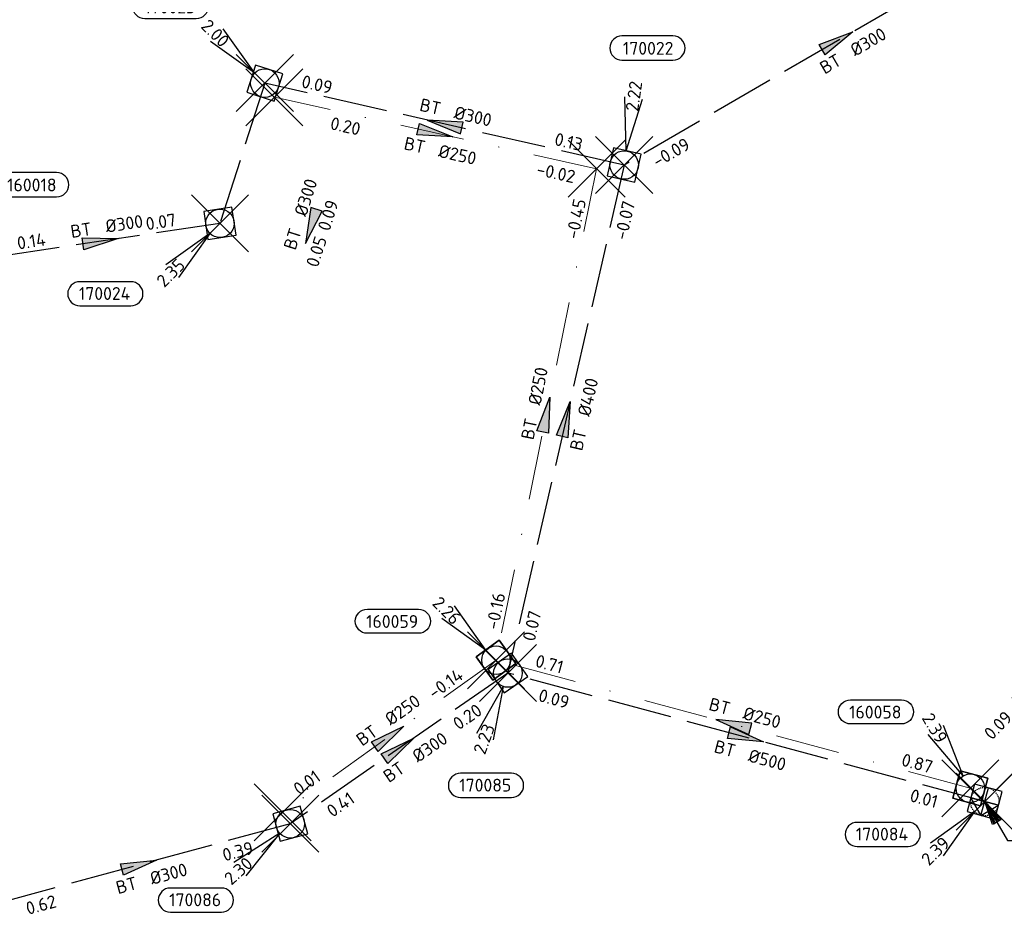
# Model space of a CAD drawing. Header units: metres. Extents: x 153343 to 157271, y 461673 to 467005.
# Tile 138 of 191: x 153828 to 153931, y 466460 to 466554. Entities that reach past the tile are written whole.
import ezdxf
from ezdxf.enums import TextEntityAlignment as Align

# ---------------------------------------------------------------- set-up
doc = ezdxf.new("R2010")
doc.units = ezdxf.units.M
doc.header["$LTSCALE"] = 0.75
doc.header["$PDMODE"] = 3
doc.header["$PDSIZE"] = 3
for name, pattern in [('HIDDENX2', [0.75, 0.5, -0.25]), ('RI-HWA_BETON', [11.4, 9, -2.4]), ('RI-VWA_BETON', [19, 9, -5, 0, -5])]:
    doc.linetypes.add(name, pattern=pattern)
doc.layers.get('0').update_dxf_attribs({"lineweight": 25})
doc.layers.get('defpoints').update_dxf_attribs({"lineweight": 25})
for name, color, linetype in [('B-OI-RI-AANPIJLING', 1, 'Continuous'), ('B-OI-RI-HWA_OVERSTORTLEIDING_BETON_500-G', 151, 'Continuous'), ('B-OI-RI-HWA_PUTNUMMER-S @ 0.75', 151, 'Continuous'), ('B-OI-RI-HWA_RIOOLPUT_OVERSTORTPUT-S @ 0.75', 151, 'Continuous'), ('B-OI-RI-HWA_TRANSPORTLEIDING_BETON_300-G', 151, 'RI-HWA_BETON'), ('B-OI-RI-HWA_TRANSPORTLEIDING_BETON_400-G', 151, 'RI-HWA_BETON'), ('B-OI-RI-HWA_TRANSPORTLEIDING_BETON_500-G', 151, 'RI-HWA_BETON'), ('B-OI-RI-VWA_PUTNUMMER-S @ 0.75', 33, 'Continuous')]:
    doc.layers.add(name, color=color, linetype=linetype)
for name, color, linetype, lineweight in [('B-OI-RI-HWA_RIOOLPUT_INSPECTIEPUT-S', 151, 'Continuous', 25), ('B-OI-RI-HWA_STROOMRICHTING-S @ 0.75', 151, 'Continuous', 25), ('B-OI-RI-VWA_RIOOLPUT_INSPECTIEPUT_BETON-S', 33, 'Continuous', 25), ('B-OI-RI-VWA_STROOMRICHTING-S @ 0.75', 33, 'Continuous', 25), ('B-OI-RI-VWA_TRANSPORTLEIDING_BETON_250-G', 33, 'RI-VWA_BETON', 18)]:
    doc.layers.add(name, color=color, linetype=linetype, lineweight=lineweight)
doc.layers.add('inspectieput', color=7, linetype='Continuous', plot=False)
doc.layers.add('overstortput extern', color=7, linetype='Continuous', plot=False)
doc.styles.add('NLCS-ISO', font='isocpeur.ttf')

# ---------------------------------------------------------------- blocks, each defined once
blk = doc.blocks.new('*U193')
at = {"ltscale": 0.1}
blk.add_hatch(color=256, dxfattribs=at).paths.add_polyline_path([(2.5, 0), (-2.5, -0.83), (-2.5, 0.83)])
at = {"ltscale": 0.1, "flags": 128}
blk.add_lwpolyline([(2.5, 0), (-2.5, -0.83), (-2.5, 0.83)], close=True, dxfattribs=at)
at = {"ltscale": 0.1, "style": 'NLCS-ISO'}
for tag, p in [('BOBL', (-12.6, -3.24)), ('MAT', (-1, -3.74))]:
    blk.add_attdef(tag, text='', height=1.8, dxfattribs=at).set_placement(p, align=Align.BOTTOM_RIGHT)
for tag, p in [('DIA', (1, -3.74)), ('BOBR', (11.66, -3.24))]:
    blk.add_attdef(tag, text='', height=1.8, dxfattribs=at).set_placement(p, align=Align.BOTTOM_LEFT)
at = {"layer": 'defpoints', "ltscale": 0.1, "style": 'NLCS-ISO', "flags": 1}
blk.add_attdef('JVA', text='', height=1.8, dxfattribs=at).set_placement((0, -1), align=Align.TOP_CENTER)
blk = doc.blocks.new('*U194')
at = {"ltscale": 0.1}
blk.add_hatch(color=256, dxfattribs=at).paths.add_polyline_path([(2.5, 0), (-2.5, -0.83), (-2.5, 0.83)])
at = {"ltscale": 0.1, "flags": 128}
blk.add_lwpolyline([(2.5, 0), (-2.5, -0.83), (-2.5, 0.83)], close=True, dxfattribs=at)
at = {"ltscale": 0.1, "style": 'NLCS-ISO'}
for tag, p in [('BOBL', (-9.22, -3.24)), ('MAT', (-1, -3.74))]:
    blk.add_attdef(tag, text='', height=1.8, dxfattribs=at).set_placement(p, align=Align.BOTTOM_RIGHT)
for tag, p in [('DIA', (1, -3.74)), ('BOBR', (8.28, -3.24))]:
    blk.add_attdef(tag, text='', height=1.8, dxfattribs=at).set_placement(p, align=Align.BOTTOM_LEFT)
at = {"layer": 'defpoints', "ltscale": 0.1, "style": 'NLCS-ISO', "flags": 1}
blk.add_attdef('JVA', text='', height=1.8, dxfattribs=at).set_placement((0, -1), align=Align.TOP_CENTER)
blk = doc.blocks.new('*U200')
at = {"ltscale": 0.1}
blk.add_hatch(color=256, dxfattribs=at).paths.add_polyline_path([(2.5, 0), (-2.5, -0.83), (-2.5, 0.83)])
at = {"ltscale": 0.1, "flags": 128}
blk.add_lwpolyline([(2.5, 0), (-2.5, -0.83), (-2.5, 0.83)], close=True, dxfattribs=at)
at = {"ltscale": 0.1, "style": 'NLCS-ISO'}
for tag, p in [('BOBL', (-25.28, -3.24)), ('MAT', (-1, -3.74))]:
    blk.add_attdef(tag, text='', height=1.8, dxfattribs=at).set_placement(p, align=Align.BOTTOM_RIGHT)
for tag, p in [('DIA', (1, -3.74)), ('BOBR', (24.34, -3.23))]:
    blk.add_attdef(tag, text='', height=1.8, dxfattribs=at).set_placement(p, align=Align.BOTTOM_LEFT)
at = {"layer": 'defpoints', "ltscale": 0.1, "style": 'NLCS-ISO', "flags": 1}
blk.add_attdef('JVA', text='', height=1.8, dxfattribs=at).set_placement((0, -1), align=Align.TOP_CENTER)
blk = doc.blocks.new('*U66')
at = {"ltscale": 0.1}
blk.add_hatch(color=256, dxfattribs=at).paths.add_polyline_path([(2.5, 0), (-2.5, -0.83), (-2.5, 0.83)])
at = {"ltscale": 0.1, "flags": 128}
blk.add_lwpolyline([(2.5, 0), (-2.5, -0.83), (-2.5, 0.83)], close=True, dxfattribs=at)
at = {"ltscale": 0.1, "style": 'NLCS-ISO'}
for tag, p in [('MAT', (-1, 0.5)), ('BOBL', (-5.66, 0))]:
    blk.add_attdef(tag, text='', height=1.8, dxfattribs=at).set_placement(p, align=Align.BOTTOM_RIGHT)
for tag, p in [('DIA', (1, 0.5)), ('BOBR', (7.22, 0))]:
    blk.add_attdef(tag, text='', height=1.8, dxfattribs=at).set_placement(p, align=Align.BOTTOM_LEFT)
at = {"layer": 'defpoints', "ltscale": 0.1, "style": 'NLCS-ISO', "flags": 1}
blk.add_attdef('JVA', text='', height=1.8, dxfattribs=at).set_placement((0, -1), align=Align.TOP_CENTER)
blk = doc.blocks.new('*U2320')
at = {"ltscale": 0.1}
blk.add_hatch(color=256, dxfattribs=at).paths.add_polyline_path([(2.5, 0), (-2.5, -0.83), (-2.5, 0.83)])
at = {"ltscale": 0.1, "flags": 128}
blk.add_lwpolyline([(2.5, 0), (-2.5, -0.83), (-2.5, 0.83)], close=True, dxfattribs=at)
at = {"ltscale": 0.1, "style": 'NLCS-ISO'}
for tag, p in [('MAT', (-1, 0.5)), ('BOBL', (-7.59, 0))]:
    blk.add_attdef(tag, text='', height=1.8, dxfattribs=at).set_placement(p, align=Align.BOTTOM_RIGHT)
for tag, p in [('DIA', (1, 0.5)), ('BOBR', (6.64, 0))]:
    blk.add_attdef(tag, text='', height=1.8, dxfattribs=at).set_placement(p, align=Align.BOTTOM_LEFT)
at = {"layer": 'defpoints', "ltscale": 0.1, "style": 'NLCS-ISO', "flags": 1}
blk.add_attdef('JVA', text='', height=1.8, dxfattribs=at).set_placement((0, -1), align=Align.TOP_CENTER)
blk = doc.blocks.new('*U2321')
at = {"ltscale": 0.1}
blk.add_hatch(color=256, dxfattribs=at).paths.add_polyline_path([(-2.5, 0), (2.5, -0.83), (2.5, 0.83)])
at = {"ltscale": 0.1, "flags": 128}
blk.add_lwpolyline([(-2.5, 0), (2.5, -0.83), (2.5, 0.83)], close=True, dxfattribs=at)
at = {"ltscale": 0.1, "style": 'NLCS-ISO'}
for tag, p in [('MAT', (-1, 0.5)), ('BOBL', (-0.99, -3.24))]:
    blk.add_attdef(tag, text='', height=1.8, dxfattribs=at).set_placement(p, align=Align.BOTTOM_RIGHT)
for tag, p in [('DIA', (1, 0.5)), ('BOBR', (0.04, -3.24))]:
    blk.add_attdef(tag, text='', height=1.8, dxfattribs=at).set_placement(p, align=Align.BOTTOM_LEFT)
at = {"layer": 'defpoints', "ltscale": 0.1, "style": 'NLCS-ISO', "flags": 1}
blk.add_attdef('JVA', text='', height=1.8, dxfattribs=at).set_placement((0, -1), align=Align.TOP_CENTER)
blk = doc.blocks.new('*U2316')
at = {"ltscale": 0.1}
blk.add_hatch(color=256, dxfattribs=at).paths.add_polyline_path([(2.5, 0), (-2.5, -0.83), (-2.5, 0.83)])
at = {"ltscale": 0.1, "flags": 128}
blk.add_lwpolyline([(2.5, 0), (-2.5, -0.83), (-2.5, 0.83)], close=True, dxfattribs=at)
at = {"ltscale": 0.1, "style": 'NLCS-ISO'}
for tag, p in [('BOBL', (-27.2, -3.24)), ('MAT', (-1, -3.74))]:
    blk.add_attdef(tag, text='', height=1.8, dxfattribs=at).set_placement(p, align=Align.BOTTOM_RIGHT)
for tag, p in [('DIA', (1, -3.74)), ('BOBR', (26.25, -3.23))]:
    blk.add_attdef(tag, text='', height=1.8, dxfattribs=at).set_placement(p, align=Align.BOTTOM_LEFT)
at = {"layer": 'defpoints', "ltscale": 0.1, "style": 'NLCS-ISO', "flags": 1}
blk.add_attdef('JVA', text='', height=1.8, dxfattribs=at).set_placement((0, -1), align=Align.TOP_CENTER)
blk = doc.blocks.new('*U2322')
at = {"ltscale": 0.1}
blk.add_hatch(color=256, dxfattribs=at).paths.add_polyline_path([(-2.5, 0), (2.5, -0.83), (2.5, 0.83)])
at = {"ltscale": 0.1, "flags": 128}
blk.add_lwpolyline([(-2.5, 0), (2.5, -0.83), (2.5, 0.83)], close=True, dxfattribs=at)
at = {"ltscale": 0.1, "style": 'NLCS-ISO'}
for tag, p in [('MAT', (-1, 0.5)), ('BOBL', (-16.5, 0))]:
    blk.add_attdef(tag, text='', height=1.8, dxfattribs=at).set_placement(p, align=Align.BOTTOM_RIGHT)
for tag, p in [('DIA', (1, 0.5)), ('BOBR', (15.56, 0))]:
    blk.add_attdef(tag, text='', height=1.8, dxfattribs=at).set_placement(p, align=Align.BOTTOM_LEFT)
at = {"layer": 'defpoints', "ltscale": 0.1, "style": 'NLCS-ISO', "flags": 1}
blk.add_attdef('JVA', text='', height=1.8, dxfattribs=at).set_placement((0, -1), align=Align.TOP_CENTER)
blk = doc.blocks.new('*U2324')
at = {"ltscale": 0.1}
blk.add_hatch(color=256, dxfattribs=at).paths.add_polyline_path([(2.5, 0), (-2.5, -0.83), (-2.5, 0.83)])
at = {"ltscale": 0.1, "flags": 128}
blk.add_lwpolyline([(2.5, 0), (-2.5, -0.83), (-2.5, 0.83)], close=True, dxfattribs=at)
at = {"ltscale": 0.1, "style": 'NLCS-ISO'}
for tag, p in [('BOBL', (-25.27, -3.24)), ('MAT', (-1, -3.74))]:
    blk.add_attdef(tag, text='', height=1.8, dxfattribs=at).set_placement(p, align=Align.BOTTOM_RIGHT)
for tag, p in [('DIA', (1, -3.74)), ('BOBR', (24.32, -3.23))]:
    blk.add_attdef(tag, text='', height=1.8, dxfattribs=at).set_placement(p, align=Align.BOTTOM_LEFT)
at = {"layer": 'defpoints', "ltscale": 0.1, "style": 'NLCS-ISO', "flags": 1}
blk.add_attdef('JVA', text='', height=1.8, dxfattribs=at).set_placement((0, -1), align=Align.TOP_CENTER)
blk = doc.blocks.new('*U2367')
at = {"ltscale": 0.1}
blk.add_hatch(color=256, dxfattribs=at).paths.add_polyline_path([(2.5, 0), (-2.5, -0.83), (-2.5, 0.83)])
at = {"ltscale": 0.1, "flags": 128}
blk.add_lwpolyline([(2.5, 0), (-2.5, -0.83), (-2.5, 0.83)], close=True, dxfattribs=at)
at = {"ltscale": 0.1, "style": 'NLCS-ISO'}
for tag, p in [('MAT', (-1, 0.5)), ('BOBL', (-11.23, 0))]:
    blk.add_attdef(tag, text='', height=1.8, dxfattribs=at).set_placement(p, align=Align.BOTTOM_RIGHT)
for tag, p in [('DIA', (1, 0.5)), ('BOBR', (8.09, 0))]:
    blk.add_attdef(tag, text='', height=1.8, dxfattribs=at).set_placement(p, align=Align.BOTTOM_LEFT)
at = {"layer": 'defpoints', "ltscale": 0.1, "style": 'NLCS-ISO', "flags": 1}
blk.add_attdef('JVA', text='', height=1.8, dxfattribs=at).set_placement((0, -1), align=Align.TOP_CENTER)
blk = doc.blocks.new('*U2368')
at = {"ltscale": 0.1}
blk.add_hatch(color=256, dxfattribs=at).paths.add_polyline_path([(-2.5, 0), (2.5, -0.83), (2.5, 0.83)])
at = {"ltscale": 0.1, "flags": 128}
blk.add_lwpolyline([(-2.5, 0), (2.5, -0.83), (2.5, 0.83)], close=True, dxfattribs=at)
at = {"ltscale": 0.1, "style": 'NLCS-ISO'}
for tag, p in [('MAT', (-1, 0.5)), ('BOBL', (-25.1, 0))]:
    blk.add_attdef(tag, text='', height=1.8, dxfattribs=at).set_placement(p, align=Align.BOTTOM_RIGHT)
for tag, p in [('DIA', (1, 0.5)), ('BOBR', (24.16, -0.01))]:
    blk.add_attdef(tag, text='', height=1.8, dxfattribs=at).set_placement(p, align=Align.BOTTOM_LEFT)
at = {"layer": 'defpoints', "ltscale": 0.1, "style": 'NLCS-ISO', "flags": 1}
blk.add_attdef('JVA', text='', height=1.8, dxfattribs=at).set_placement((0, -1), align=Align.TOP_CENTER)
blk = doc.blocks.new('*U2408')
at = {"ltscale": 0.1}
blk.add_hatch(color=256, dxfattribs=at).paths.add_polyline_path([(2.5, 0), (-2.5, -0.83), (-2.5, 0.83)])
at = {"ltscale": 0.1, "flags": 128}
blk.add_lwpolyline([(2.5, 0), (-2.5, -0.83), (-2.5, 0.83)], close=True, dxfattribs=at)
at = {"ltscale": 0.1, "style": 'NLCS-ISO'}
for tag, p in [('MAT', (-1, 0.5)), ('BOBL', (-25.83, 0))]:
    blk.add_attdef(tag, text='', height=1.8, dxfattribs=at).set_placement(p, align=Align.BOTTOM_RIGHT)
for tag, p in [('DIA', (1, 0.5)), ('BOBR', (24.88, -0.01))]:
    blk.add_attdef(tag, text='', height=1.8, dxfattribs=at).set_placement(p, align=Align.BOTTOM_LEFT)
at = {"layer": 'defpoints', "ltscale": 0.1, "style": 'NLCS-ISO', "flags": 1}
blk.add_attdef('JVA', text='', height=1.8, dxfattribs=at).set_placement((0, -1), align=Align.TOP_CENTER)
blk = doc.blocks.new('*U2396')
at = {"ltscale": 0.1}
blk.add_hatch(color=256, dxfattribs=at).paths.add_polyline_path([(2.5, 0), (-2.5, -0.83), (-2.5, 0.83)])
at = {"ltscale": 0.1, "flags": 128}
blk.add_lwpolyline([(2.5, 0), (-2.5, -0.83), (-2.5, 0.83)], close=True, dxfattribs=at)
at = {"ltscale": 0.1, "style": 'NLCS-ISO'}
for tag, p in [('BOBL', (-10.42, -3.24)), ('MAT', (-1, -3.74))]:
    blk.add_attdef(tag, text='', height=1.8, dxfattribs=at).set_placement(p, align=Align.BOTTOM_RIGHT)
for tag, p in [('DIA', (1, -3.74)), ('BOBR', (14.98, -3.24))]:
    blk.add_attdef(tag, text='', height=1.8, dxfattribs=at).set_placement(p, align=Align.BOTTOM_LEFT)
at = {"layer": 'defpoints', "ltscale": 0.1, "style": 'NLCS-ISO', "flags": 1}
blk.add_attdef('JVA', text='', height=1.8, dxfattribs=at).set_placement((0, -1), align=Align.TOP_CENTER)
blk = doc.blocks.new('B-SRI-PUT_HWA-SO')
at = {"lineweight": -3, "flags": 128}
blk.add_lwpolyline([(-2, -2), (2, -2), (2, 2), (-2, 2)], close=True, dxfattribs=at)
at = {"lineweight": -3}
blk.add_circle((0, 0), 2, dxfattribs=at)
blk = doc.blocks.new('*U465')
for q in [(-7.89, -5.44), (-6.21, -7.3)]:
    blk.add_line((-1.48, -1.34), q)
blk.add_lwpolyline([(-16.81, -12.39), (-9.65, -12.39, 1), (-9.65, -9.01), (-16.81, -9.01, 1)], format="xyb", close=True)
at = {"ltscale": 0.1, "style": 'NLCS-ISO'}
blk.add_attdef('PUTHGT', text='', height=1.8, rotation=42.1102, dxfattribs=at).set_placement((-8.86, -8.05), align=Align.MIDDLE_LEFT)
blk.add_attdef('PUTNR', text='', height=1.8, dxfattribs=at).set_placement((-13.33, -8.87), align=Align.MIDDLE_CENTER)
blk = doc.blocks.new('B-SRI-PUT_OVERSTORT-SO')
at = {"ltscale": 0.1}
for p, q in [((0, 2), (-2, 0)), ((0, 2), (0, -2)), ((0, 2), (2, 0)), ((2, 0), (-2, 0))]:
    blk.add_line(p, q, dxfattribs=at)
at = {"lineweight": -3, "flags": 128}
blk.add_lwpolyline([(-2, -2), (2, -2), (2, 2), (-2, 2)], close=True, dxfattribs=at)
at = {"ltscale": 0.1, "flags": 128}
blk.add_lwpolyline([(0, 2), (-2, 0), (2, 0)], close=True, dxfattribs=at)
at = {"linetype": 'HIDDENX2', "lineweight": -3, "ltscale": 0.25}
blk.add_circle((0, 0), 2, dxfattribs=at)
blk = doc.blocks.new('*U466')
for q in [(-7.6, -5.83), (-5.83, -7.6)]:
    blk.add_line((-1.41, -1.41), q)
blk.add_lwpolyline([(-17.88, -6.29), (-10.72, -6.29, 1), (-10.72, -2.91), (-17.88, -2.91, 1)], format="xyb", close=True)
at = {"ltscale": 0.1, "style": 'NLCS-ISO'}
blk.add_attdef('PUTHGT', text='', height=1.8, rotation=45, dxfattribs=at).set_placement((-8.44, -8.48), align=Align.MIDDLE_LEFT)
blk.add_attdef('PUTNR', text='', height=1.8, dxfattribs=at).set_placement((-14.4, -2.77), align=Align.MIDDLE_CENTER)
blk = doc.blocks.new('*U494')
for q in [(-7.6, -5.83), (-5.83, -7.6)]:
    blk.add_line((-1.41, -1.41), q)
blk.add_lwpolyline([(-19.65, -11.57), (-12.49, -11.57, 1), (-12.49, -8.18), (-19.65, -8.18, 1)], format="xyb", close=True)
at = {"ltscale": 0.1, "style": 'NLCS-ISO'}
blk.add_attdef('PUTHGT', text='', height=1.8, rotation=45, dxfattribs=at).set_placement((-8.44, -8.48), align=Align.MIDDLE_LEFT)
blk.add_attdef('PUTNR', text='', height=1.8, dxfattribs=at).set_placement((-16.17, -8.04), align=Align.MIDDLE_CENTER)
blk = doc.blocks.new('*U507')
for q in [(-4.42, -8.5), (-2.07, -9.36)]:
    blk.add_line((-0.68, -1.88), q)
blk.add_lwpolyline([(-6.65, -17.45), (0.51, -17.45, 1), (0.51, -14.06), (-6.65, -14.06, 1)], format="xyb", close=True)
at = {"ltscale": 0.1, "style": 'NLCS-ISO'}
blk.add_attdef('PUTHGT', text='', height=1.8, rotation=70.0128, dxfattribs=at).set_placement((-4.06, -11.26), align=Align.MIDDLE_LEFT)
blk.add_attdef('PUTNR', text='', height=1.8, dxfattribs=at).set_placement((-3.17, -13.92), align=Align.MIDDLE_CENTER)
blk = doc.blocks.new('*U255')
for q in [(-5.83, 7.6), (-7.6, 5.83)]:
    blk.add_line((-1.41, 1.41), q)
blk.add_lwpolyline([(-16.81, 12.39), (-9.65, 12.39, -1), (-9.65, 9.01), (-16.81, 9.01, -1)], format="xyb", close=True)
at = {"ltscale": 0.1, "style": 'NLCS-ISO'}
blk.add_attdef('PUTNR', text='', height=1.8, dxfattribs=at).set_placement((-13.33, 10.67), align=Align.MIDDLE_CENTER)
blk.add_attdef('PUTHGT', text='', height=1.8, rotation=315, dxfattribs=at).set_placement((-8.44, 8.48), align=Align.MIDDLE_LEFT)
blk = doc.blocks.new('*U495')
for q in [(0.11, 9.58), (2.59, 9.23)]:
    blk.add_line((0.28, 1.98), q)
blk.add_lwpolyline([(6.84, 18.1), (-0.32, 18.1, 1), (-0.32, 14.71), (6.84, 14.71, 1)], format="xyb", close=True)
at = {"ltscale": 0.1, "style": 'NLCS-ISO'}
blk.add_attdef('PUTNR', text='', height=1.8, dxfattribs=at).set_placement((3.36, 16.37), align=Align.MIDDLE_CENTER)
blk.add_attdef('PUTHGT', text='', height=1.8, rotation=81.8388, dxfattribs=at).set_placement((1.06, 7.57), align=Align.MIDDLE_LEFT)
blk = doc.blocks.new('*U525')
for q in [(-3.78, 8.8), (-5.93, 7.53)]:
    blk.add_line((-1.02, 1.72), q)
blk.add_lwpolyline([(-16.81, 12.39), (-9.65, 12.39, -1), (-9.65, 9.01), (-16.81, 9.01, -1)], format="xyb", close=True)
at = {"ltscale": 0.1, "style": 'NLCS-ISO'}
blk.add_attdef('PUTNR', text='', height=1.8, dxfattribs=at).set_placement((-13.33, 10.67), align=Align.MIDDLE_CENTER)
blk.add_attdef('PUTHGT', text='', height=1.8, rotation=300.7412, dxfattribs=at).set_placement((-6.09, 10.3), align=Align.MIDDLE_LEFT)
blk = doc.blocks.new('*U248')
for q in [(5.83, 7.6), (7.6, 5.83)]:
    blk.add_line((1.41, 1.41), q)
blk.add_lwpolyline([(17.57, 8.11), (10.41, 8.11, 1), (10.41, 4.72), (17.57, 4.72, 1)], format="xyb", close=True)
at = {"ltscale": 0.1, "style": 'NLCS-ISO'}
blk.add_attdef('PUTHGT', text='', height=1.8, rotation=45, dxfattribs=at).set_placement((5.39, 5.43), align=Align.MIDDLE_LEFT)
blk.add_attdef('PUTNR', text='', height=1.8, dxfattribs=at).set_placement((14.09, 6.38), align=Align.MIDDLE_CENTER)
blk = doc.blocks.new('*U244')
for q in [(-5.83, 7.6), (-7.6, 5.83)]:
    blk.add_line((-1.41, 1.41), q)
blk.add_lwpolyline([(-18.04, 7.15), (-10.88, 7.15, -1), (-10.88, 3.77), (-18.04, 3.77, -1)], format="xyb", close=True)
at = {"ltscale": 0.1, "style": 'NLCS-ISO'}
blk.add_attdef('PUTHGT', text='', height=1.8, rotation=315, dxfattribs=at).set_placement((-8.44, 8.48), align=Align.MIDDLE_LEFT)
blk.add_attdef('PUTNR', text='', height=1.8, dxfattribs=at).set_placement((-14.56, 5.43), align=Align.MIDDLE_CENTER)
blk = doc.blocks.new('B-SRI-PUT_VWA-SO')
at = {"flags": 128}
blk.add_lwpolyline([(-2, 2), (2, 2), (2, -2), (-2, -2)], close=True, dxfattribs=at)
at = {"lineweight": -3, "flags": 128}
blk.add_lwpolyline([(2, -2), (2, 2), (-2, 2), (-2, -2)], close=True, dxfattribs=at)
at = {"lineweight": -3}
blk.add_circle((0, 0), 2, dxfattribs=at)

msp = doc.modelspace()

# ---------------------------------------------------------------- linework, layer by layer
at = {"layer": 'B-OI-RI-AANPIJLING', "transparency": 33554610, "flags": 128}
msp.add_lwpolyline([(153929.06, 466471.75), (153930.76, 466469.85), (153929.88, 466469.34), (153929.06, 466471.75), (153930.03, 466469.42), (153930.18, 466469.51), (153929.06, 466471.75), (153930.47, 466469.68), (153930.62, 466469.77), (153929.06, 466471.75), (153931.45, 466467.67), (153949.5, 466467.67)], dxfattribs=at)
at = {"layer": 'B-OI-RI-HWA_OVERSTORTLEIDING_BETON_500-G', "transparency": 33554610}
msp.add_line((153936.7, 466479.56), (153929.06, 466471.75), dxfattribs=at)
at = {"layer": 'B-OI-RI-HWA_TRANSPORTLEIDING_BETON_300-G', "transparency": 33554610}
for p, q in [((153936, 466564.82), (153891.15, 466538.69)), ((153853.36, 466547.31), (153848.64, 466532.56)), ((153891.15, 466538.69), (153853.36, 466547.31)), ((153848.64, 466532.56), (153823.53, 466528.8)), ((153878.92, 466485.27), (153856.03, 466469.42)), ((153856.03, 466469.42), (153824.27, 466460.79))]:
    msp.add_line(p, q, dxfattribs=at)
at = {"layer": 'B-OI-RI-HWA_TRANSPORTLEIDING_BETON_400-G', "transparency": 33554610}
msp.add_line((153891.15, 466538.69), (153878.92, 466485.27), dxfattribs=at)
at = {"layer": 'B-OI-RI-HWA_TRANSPORTLEIDING_BETON_500-G', "transparency": 33554610}
msp.add_line((153929.06, 466471.75), (153878.92, 466485.27), dxfattribs=at)
at = {"layer": 'B-OI-RI-VWA_TRANSPORTLEIDING_BETON_250-G', "transparency": 33554610}
for p, q in [((153888.25, 466538.3), (153854.37, 466545.82)), ((153888.25, 466538.3), (153877.67, 466486.62)), ((153877.67, 466486.62), (153855.23, 466470.61)), ((153927.55, 466473.16), (153877.67, 466486.62))]:
    msp.add_line(p, q, dxfattribs=at)
at = {"layer": 'inspectieput', "color": 0, "transparency": 33554610}
for p in [(153853.36, 466547.31), (153854.37, 466545.82), (153888.25, 466538.3), (153891.15, 466538.69), (153848.64, 466532.56), (153877.67, 466486.62), (153878.92, 466485.27), (153927.55, 466473.16), (153855.23, 466470.61), (153856.03, 466469.42)]:
    msp.add_point(p, dxfattribs=at)
at = {"layer": 'inspectieput'}
for p in [(153853.36, 466547.31), (153853.36, 466547.31), (153854.37, 466545.82), (153854.37, 466545.82), (153888.25, 466538.3), (153888.25, 466538.3), (153891.15, 466538.69), (153891.15, 466538.69), (153848.64, 466532.56), (153848.64, 466532.56), (153877.67, 466486.62), (153877.67, 466486.62), (153878.92, 466485.27), (153878.92, 466485.27), (153927.55, 466473.16), (153927.55, 466473.16), (153855.23, 466470.61), (153855.23, 466470.61), (153856.03, 466469.42), (153856.03, 466469.42)]:
    msp.add_point(p, dxfattribs=at)
at = {"layer": 'overstortput extern', "color": 0, "transparency": 33554610}
msp.add_point((153929.06, 466471.75), dxfattribs=at)

# ---------------------------------------------------------------- block references
at = {"layer": 'B-OI-RI-HWA_PUTNUMMER-S @ 0.75', "color": 0, "transparency": 33554610, "xscale": 0.75, "yscale": 0.75, "zscale": 0.75}
for name, p, values in [('*U255', (153853.36, 466547.31), {'PUTNR': '170023', 'PUTHGT': '2.00'}), ('*U495', (153891.15, 466538.69), {'PUTNR': '170022', 'PUTHGT': '2.22'})]:
    msp.add_blockref(name, p, dxfattribs=at).add_auto_attribs(values)
at = {"layer": 'B-OI-RI-HWA_PUTNUMMER-S @ 0.75', "color": 0, "transparency": 33554610}
ref = msp.add_blockref('*U494', (153848.64, 466532.56), dxfattribs=dict(at, xscale=0.75, yscale=0.75, zscale=0.75))
ref.add_attrib('PUTNR', '170024', dxfattribs={"layer": '0', "ltscale": 0.1, "height": 1.35, "style": 'NLCS-ISO'}).set_placement((153836.51, 466525.18), align=Align.MIDDLE_CENTER)
ref.add_attrib('PUTHGT', '2.35', dxfattribs={"layer": '0', "ltscale": 0.1, "height": 1.35, "rotation": 45, "style": 'NLCS-ISO'}).set_placement((153842.31, 466526.2), align=Align.MIDDLE_LEFT)
ref = msp.add_blockref('*U507', (153878.92, 466485.27), dxfattribs=dict(at, xscale=0.75, yscale=0.75, zscale=0.75))
ref.add_attrib('PUTNR', '170085', dxfattribs={"layer": '0', "ltscale": 0.1, "height": 1.35, "style": 'NLCS-ISO'}).set_placement((153876.54, 466473.48), align=Align.MIDDLE_CENTER)
ref.add_attrib('PUTHGT', '2.23', dxfattribs={"layer": '0', "ltscale": 0.1, "height": 1.35, "rotation": 70.0128, "style": 'NLCS-ISO'}).set_placement((153875.87, 466476.83), align=Align.MIDDLE_LEFT)
ref = msp.add_blockref('*U466', (153929.06, 466471.75), dxfattribs=dict(at, xscale=0.75, yscale=0.75, zscale=0.75))
ref.add_attrib('PUTNR', '170084', dxfattribs={"layer": '0', "ltscale": 0.1, "height": 1.35, "style": 'NLCS-ISO'}).set_placement((153918.26, 466468.33), align=Align.MIDDLE_CENTER)
ref.add_attrib('PUTHGT', '2.39', dxfattribs={"layer": '0', "ltscale": 0.1, "height": 1.35, "rotation": 45, "style": 'NLCS-ISO'}).set_placement((153922.73, 466465.39), align=Align.MIDDLE_LEFT)
ref = msp.add_blockref('*U465', (153856.03, 466469.42), dxfattribs=dict(at, xscale=0.75, yscale=0.75, zscale=0.75))
ref.add_attrib('PUTNR', '170086', dxfattribs={"layer": '0', "ltscale": 0.1, "height": 1.35, "style": 'NLCS-ISO'}).set_placement((153846.03, 466461.42), align=Align.MIDDLE_CENTER)
ref.add_attrib('PUTHGT', '2.30', dxfattribs={"layer": '0', "ltscale": 0.1, "height": 1.35, "rotation": 42.1102, "style": 'NLCS-ISO'}).set_placement((153849.39, 466463.39), align=Align.MIDDLE_LEFT)
at = {"layer": 'B-OI-RI-HWA_RIOOLPUT_INSPECTIEPUT-S', "transparency": 33554610}
for p, xscale, yscale, zscale, rotation in [((153853.36, 466547.31), 0.75, 0.75, 0.75, 252.2553283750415), ((153853.36, 466547.31), 0.75, 0.75, 0.75, 252.2553283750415), ((153853.36, 466547.31), 0.75, 0.75, 0.75, 252.2553283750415), ((153891.15, 466538.69), 0.7500000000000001, 0.7500000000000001, 0.7500000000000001, 257.104905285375), ((153891.15, 466538.69), 0.7500000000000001, 0.7500000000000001, 0.7500000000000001, 257.104905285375), ((153891.15, 466538.69), 0.7500000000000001, 0.7500000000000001, 0.7500000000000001, 257.104905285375), ((153848.64, 466532.56), 0.7499999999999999, 0.7499999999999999, 0.7499999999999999, 188.5162597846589), ((153848.64, 466532.56), 0.7499999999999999, 0.7499999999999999, 0.7499999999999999, 188.5162597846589), ((153848.64, 466532.56), 0.7499999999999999, 0.7499999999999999, 0.7499999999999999, 188.5162597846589), ((153878.92, 466485.27), 0.75, 0.75, 0.75, 214.7003596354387), ((153878.92, 466485.27), 0.75, 0.75, 0.75, 214.7003596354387), ((153878.92, 466485.27), 0.75, 0.75, 0.75, 214.7003596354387), ((153856.03, 466469.42), 0.750000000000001, 0.750000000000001, 0.750000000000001, 195.2016782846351), ((153856.03, 466469.42), 0.750000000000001, 0.750000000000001, 0.750000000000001, 195.2016782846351), ((153856.03, 466469.42), 0.750000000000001, 0.750000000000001, 0.750000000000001, 195.2016782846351)]:
    msp.add_blockref('B-SRI-PUT_HWA-SO', p, dxfattribs=dict(at, xscale=xscale, yscale=yscale, zscale=zscale, rotation=rotation))
at = {"layer": 'B-OI-RI-HWA_RIOOLPUT_OVERSTORTPUT-S @ 0.75', "color": 0, "transparency": 33554610, "xscale": 0.7499999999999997, "yscale": 0.7499999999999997, "zscale": 0.7499999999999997, "rotation": 164.9093848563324}
msp.add_blockref('B-SRI-PUT_OVERSTORT-SO', (153929.06, 466471.75), dxfattribs=at)
at = {"layer": 'B-OI-RI-HWA_STROOMRICHTING-S @ 0.75', "color": 0, "transparency": 33554610, "xscale": 0.75, "yscale": 0.75, "zscale": 0.75}
for name, p, rotation, values in [('*U2324', (153913.58, 466551.76), 30.22544972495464, {'MAT': 'BT', 'DIA': '%%c300', 'BOBL': '-0.09', 'BOBR': '-0.39'}), ('*U2322', (153872.26, 466543), 347.1505252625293, {'MAT': 'BT', 'DIA': '%%c300', 'BOBL': '0.09', 'BOBR': '0.13'}), ('*U2321', (153858.22, 466532.24), 72.25532837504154, {'MAT': 'BT', 'DIA': '%%c300', 'BOBL': '0.05', 'BOBR': '0.09'}), ('*U2316', (153885.04, 466511.98), 77.104905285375, {'MAT': 'BT', 'DIA': '%%c400', 'BOBL': '0.07', 'BOBR': '-0.07'}), ('*U2320', (153836.08, 466530.68), 8.516259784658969, {'MAT': 'BT', 'DIA': '%%c300', 'BOBL': '0.14', 'BOBR': '0.07'}), ('*U66', (153935.34, 466483.21), 45.63041355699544, {'MAT': 'BT', 'DIA': '%%c500', 'BOBL': '0.09', 'BOBR': '-0.25'}), ('*U200', (153903.99, 466478.51), 344.9093848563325, {'MAT': 'BT', 'DIA': '%%c500', 'BOBL': '0.09', 'BOBR': '0.01'}), ('*U194', (153867.48, 466477.34), 34.70035963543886, {'MAT': 'BT', 'DIA': '%%c300', 'BOBL': '0.41', 'BOBR': '0.20'}), ('*U193', (153840.15, 466465.1), 15.20167828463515, {'MAT': 'BT', 'DIA': '%%c300', 'BOBL': '0.62', 'BOBR': '0.39'})]:
    msp.add_blockref(name, p, dxfattribs=dict(at, rotation=rotation)).add_auto_attribs(values)
at = {"layer": 'B-OI-RI-VWA_PUTNUMMER-S @ 0.75', "color": 0, "transparency": 33554610, "xscale": 0.75, "yscale": 0.75, "zscale": 0.75}
for name, p, values in [('*U248', (153818.29, 466531.81), {'PUTNR': '160018', 'PUTHGT': '2.26'}), ('*U244', (153877.67, 466486.62), {'PUTNR': '160059', 'PUTHGT': '2.26'}), ('*U525', (153927.55, 466473.16), {'PUTNR': '160058', 'PUTHGT': '2.39'})]:
    msp.add_blockref(name, p, dxfattribs=at).add_auto_attribs(values)
at = {"layer": 'B-OI-RI-VWA_RIOOLPUT_INSPECTIEPUT_BETON-S', "transparency": 33554610}
for p, xscale, yscale, zscale, rotation in [((153877.67, 466486.62), 0.7499999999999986, 0.7499999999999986, 0.7499999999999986, 215.5062669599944), ((153927.55, 466473.16), 0.75, 0.75, 0.75, 164.8985619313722)]:
    msp.add_blockref('B-SRI-PUT_VWA-SO', p, dxfattribs=dict(at, xscale=xscale, yscale=yscale, zscale=zscale, rotation=rotation))
at = {"layer": 'B-OI-RI-VWA_STROOMRICHTING-S @ 0.75', "color": 0, "transparency": 33554610}
for name, p, xscale, yscale, zscale, rotation, values in [('*U2396', (153871.31, 466542.06), 0.75, 0.75, 0.75, 347.4855180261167, {'MAT': 'BT', 'DIA': '%%c250', 'BOBL': '0.20', 'BOBR': '-0.02'}), ('*U2408', (153882.96, 466512.46), 0.75, 0.75, 0.75, 78.43019552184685, {'MAT': 'BT', 'DIA': '%%c250', 'BOBL': '-0.16', 'BOBR': '-0.45'}), ('*U2368', (153902.61, 466479.89), 0.7499999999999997, 0.7499999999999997, 0.7499999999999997, 344.8985619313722, {'MAT': 'BT', 'DIA': '%%c250', 'BOBL': '0.71', 'BOBR': '0.87'}), ('*U2367', (153866.45, 466478.61), 0.75, 0.75, 0.75, 35.50626695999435, {'MAT': 'BT', 'DIA': '%%c250', 'BOBL': '0.01', 'BOBR': '-0.14'})]:
    msp.add_blockref(name, p, dxfattribs=dict(at, xscale=xscale, yscale=yscale, zscale=zscale, rotation=rotation)).add_auto_attribs(values)

doc.saveas('drawing.dxf')
